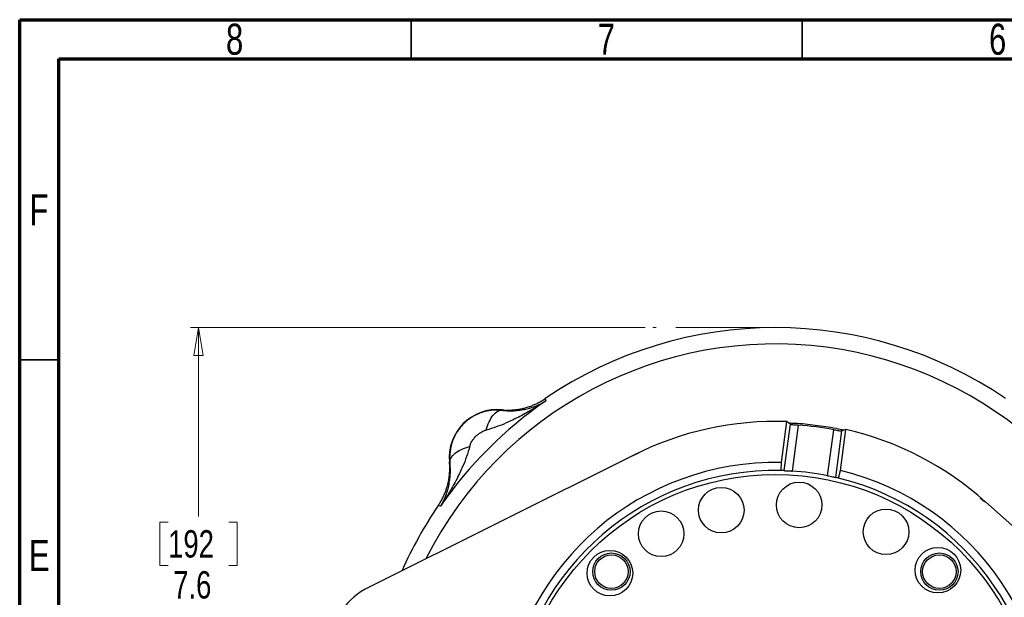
# Model space of a CAD drawing. Header units: inches. Extents: x 0.6 to 16.3, y 0.2 to 11.5.
# Tile 5 of 20: x 0.6 to 5.5, y 8.6 to 11.5. Entities that reach past the tile are written whole.
import ezdxf

# ---------------------------------------------------------------- set-up
doc = ezdxf.new("R2010")
doc.units = ezdxf.units.IN
doc.header["$MEASUREMENT"] = 0
doc.linetypes.add('CENTERX2', pattern=[0.8, 0.5, -0.1, 0.1, -0.1])
doc.styles.add('SLDTEXTSTYLE0', font='TXT', dxfattribs={"width": 0.75})
doc.dimstyles.new('SLDDIMSTYLE4', dxfattribs={"dimtxt": 0.137795, "dimasz": 0.14, "dimexe": 0, "dimexo": 0.0625, "dimgap": 0.034449, "dimtad": 0, "dimtih": 1, "dimtoh": 1, "dimdec": 1, "dimlfac": 1.5, "dimrnd": 1e-09, "dimzin": 12, "dimdsep": 46, "dimtxsty": 'SLDTEXTSTYLE0', "dimblk1": 'CLOSED', "dimblk2": 'CLOSED', "dimsah": 1, "dimcen": 0.09, "dimadec": 0, "dimazin": 3, "dimtfac": 1, "dimtofl": 0, "dimtmove": 0, "dimatfit": 3, "dimldrblk": 'CLOSED', "dimfxl": 0, "dimfrac": 2, "dimtolj": 1, "dimtzin": 12, "dimarcsym": 0})

# ---------------------------------------------------------------- blocks, each defined once
blk = doc.blocks.new('_Closed')
at = {"color": 0, "linetype": 'ByBlock', "lineweight": -2}
for p, q in [((-1, 0.166667), (0, 0)), ((-1, 0.166667), (-1, -0.166667)), ((0, 0), (-1, -0.166667)), ((0, 0), (-1, 0))]:
    blk.add_line(p, q, dxfattribs=at)
blk = doc.blocks.new('_D_5')
at = {"color": 7, "linetype": 'Continuous', "lineweight": 0}
for p, q in [((3.7364, 9.9464), (1.4505, 9.9464)), ((1.4898, 9.9464), (1.4898, 8.9959)), ((1.3371, 8.9679), (1.2951, 8.9679)), ((1.2951, 8.9679), (1.2951, 8.7491)), ((1.6425, 8.9679), (1.6845, 8.9679)), ((1.6845, 8.9679), (1.6845, 8.7491)), ((1.2951, 8.7491), (1.3371, 8.7491)), ((1.6845, 8.7491), (1.6425, 8.7491)), ((1.4898, 4.8967), (1.4898, 8.543)), ((2.106, 4.8967), (1.4505, 4.8967))]:
    blk.add_line(p, q, dxfattribs=at)
at = {"color": 7, "linetype": 'Continuous', "lineweight": 18, "xscale": 0.14, "yscale": 0.14}
for p, rotation in [((1.4898, 9.9464), 90.0000000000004), ((1.4898, 4.8967), 270.0000000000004)]:
    blk.add_blockref('_Closed', p, dxfattribs=dict(at, rotation=rotation))
at = {"color": 7, "linetype": 'Continuous', "lineweight": 18, "char_height": 0.1378, "attachment_point": 1, "style": 'SLDTEXTSTYLE0'}
for s, insert in [('192', (1.3371, 8.9268)), ('7.6', (1.3626, 8.7206))]:
    blk.add_mtext(s, dxfattribs=dict(at, insert=insert))

msp = doc.modelspace()

# ---------------------------------------------------------------- linework, layer by layer
at = {"color": 7, "linetype": 'Continuous', "lineweight": 70}
for p, q in [((0.5906, 0.1969), (0.5906, 11.4961)), ((0.5906, 11.4961), (16.3386, 11.4961)), ((0.7874, 0.3937), (0.7874, 11.2992)), ((0.7874, 11.2992), (16.1417, 11.2992))]:
    msp.add_line(p, q, dxfattribs=at)
at = {"color": 7, "linetype": 'Continuous', "lineweight": 35}
for p, q in [((2.5591, 11.2992), (2.5591, 11.4961)), ((4.5276, 11.2992), (4.5276, 11.4961)), ((0.7874, 9.7835), (0.5906, 9.7835))]:
    msp.add_line(p, q, dxfattribs=at)
at = {"color": 7, "linetype": 'CENTERX2', "lineweight": 18}
msp.add_line((4.3921, 9.9464), (3.7757, 9.9464), dxfattribs=at)
at = {"color": 7, "linetype": 'Continuous', "lineweight": 25}
for p, q in [((3.2345, 9.589), (3.2363, 9.5832)), ((3.2363, 9.5832), (3.238, 9.5775)), ((3.0152, 9.5325), (3.0153, 9.5304)), ((4.4488, 9.4729), (4.4216, 9.2668)), ((4.4366, 9.2263), (4.4674, 9.4601)), ((4.507, 9.4558), (4.4765, 9.2244)), ((4.655, 9.2009), (4.6855, 9.4323)), ((4.7249, 9.4262), (4.6941, 9.1924)), ((4.7191, 9.2276), (4.7462, 9.4338)), ((3.676, 9.3025), (2.3481, 8.6404)), ((2.7548, 9.2698), (2.7526, 9.2699)), ((3.677, 9.303), (3.676, 9.3025)), ((4.4216, 9.2668), (4.4199, 9.2268)), ((4.7104, 9.1885), (4.7191, 9.2276)), ((5.4485, 9.0692), (5.4476, 9.0699)), ((6.5598, 8.0859), (5.4485, 9.0692)), ((2.702, 9.0489), (2.6961, 9.0507)), ((2.7076, 9.0472), (2.702, 9.0489))]:
    msp.add_line(p, q, dxfattribs=at)
at = {"color": 8, "linetype": 'Continuous', "lineweight": 25}
for p, q in [((3.677, 9.3019), (3.7053, 9.3157)), ((5.4226, 9.0895), (5.4441, 9.0704))]:
    msp.add_line(p, q, dxfattribs=at)
at = {"color": 7, "linetype": 'Continuous', "lineweight": 25}
for centre, radius in [((4.3921, 7.8931), 1.314), ((4.5119, 9.0536), 0.1147), ((4.1198, 9.0275), 0.1147), ((3.8177, 8.9086), 0.1147), ((4.9487, 8.9184), 0.1147), ((3.5596, 8.7105), 0.1147), ((5.2097, 8.7253), 0.1147), ((3.5671, 8.718), 0.094), ((3.5671, 8.718), 0.084), ((5.217, 8.718), 0.094), ((5.217, 8.718), 0.084)]:
    msp.add_circle(centre, radius, dxfattribs=at)
for centre, radius, start, end in [((4.3921, 7.8931), 2.0533, 55.6839, 124.3161), ((4.3921, 7.8931), 2.0419, 124.4163, 145.5837), ((2.9925, 9.2927), 0.2409, 84.5811, 185.4189), ((4.3921, 7.8931), 1.5809, 87.9445, 116.8909), ((4.3921, 7.8931), 1.5669, 79.2068, 85.7932), ((4.3921, 7.8931), 1.5809, 48.1091, 77.0555), ((4.3921, 7.8931), 1.374, 88.7674, 256.2326), ((4.3921, 7.8931), 1.334, 88.8048, 256.1952), ((4.3921, 7.8931), 1.374, 268.7674, 76.2326), ((4.3921, 7.8931), 1.334, 88.0864, 88.8048), ((4.3921, 7.8931), 1.334, 78.631, 86.369), ((4.3921, 7.8931), 1.334, 268.8048, 76.1952), ((4.3921, 7.8931), 1.334, 76.1952, 76.9136), ((4.3921, 7.8931), 2.0533, 145.6839, 156.1557), ((2.5136, 8.3085), 0.3709, 116.5, 172.5)]:
    msp.add_arc(centre, radius, start, end, dxfattribs=at)
at = {"color": 8, "linetype": 'Continuous', "lineweight": 25}
msp.add_arc((4.3921, 7.8931), 1.9709, 11.8312, 153.1688, dxfattribs=at)
at = {"color": 7, "linetype": 'Continuous', "lineweight": 25}
for centre, start_param, end_param in [((3.011, 8.0749), 0.996575, 1.006854), ((5.7732, 7.7113), 2.134739, 2.145018)]:
    msp.add_ellipse(centre, major_axis=(2.3056, -0.3035), ratio=0.800731, start_param=start_param, end_param=end_param, dxfattribs=at)
for points, knots in [([(3.238, 9.5775), (3.221, 9.5663), (3.2037, 9.5552), (3.1662, 9.5323), (3.146, 9.5206), (3.1131, 9.5026), (3.1004, 9.4959), (3.0814, 9.4863), (3.075, 9.4832), (3.0585, 9.4753), (3.0484, 9.4707), (3.0221, 9.4592), (3.0059, 9.4527), (2.9719, 9.4406), (2.9541, 9.4351), (2.9367, 9.4308)], [0, 0, 0, 0, 0.296408, 0.296408, 0.563592, 0.563592, 0.730583, 0.730583, 0.834952, 0.834952, 1.04369, 1.04369, 1.37767, 1.37767, 1.669903, 1.669903, 1.669903, 1.669903]), ([(3.0152, 9.5325), (3.0184, 9.5322), (3.0248, 9.5317), (3.0344, 9.5312), (3.044, 9.531), (3.0537, 9.5311), (3.0633, 9.5314), (3.0729, 9.532), (3.0825, 9.5329), (3.092, 9.5341), (3.1016, 9.5355), (3.111, 9.5373), (3.1205, 9.5392), (3.1298, 9.5415), (3.1391, 9.544), (3.1483, 9.5469), (3.1574, 9.5499), (3.1665, 9.5533), (3.1754, 9.5569), (3.1842, 9.5607), (3.1929, 9.5648), (3.2015, 9.5692), (3.21, 9.5737), (3.2183, 9.5786), (3.2265, 9.5836), (3.2318, 9.5872), (3.2345, 9.589)], [0, 0, 0, 0, 0.041666, 0.083331, 0.124998, 0.166665, 0.208333, 0.25, 0.291668, 0.333335, 0.375001, 0.416665, 0.458329, 0.499991, 0.541654, 0.583318, 0.624983, 0.66665, 0.708318, 0.749986, 0.791656, 0.833325, 0.874994, 0.916663, 0.958332, 1, 1, 1, 1]), ([(3.0153, 9.5304), (3.0179, 9.5301), (3.023, 9.5295), (3.0307, 9.5288), (3.0385, 9.5283), (3.0464, 9.5279), (3.0543, 9.5277), (3.0623, 9.5277), (3.0704, 9.5279), (3.0856, 9.5285), (3.1082, 9.5307), (3.1361, 9.5358), (3.1636, 9.5433), (3.1857, 9.5512), (3.2046, 9.5595), (3.2208, 9.5674), (3.232, 9.574), (3.238, 9.5775)], [0, 0, 0, 0, 0.027232, 0.055177, 0.083846, 0.113252, 0.143403, 0.174311, 0.205982, 0.238426, 0.356347, 0.48667, 0.606598, 0.742141, 0.813048, 0.89899, 1, 1, 1, 1]), ([(3.0153, 9.5304), (3.0127, 9.5306), (3.0076, 9.5311), (2.9997, 9.5315), (2.9919, 9.5316), (2.984, 9.5315), (2.9761, 9.5312), (2.9682, 9.5305), (2.9603, 9.5296), (2.9524, 9.5284), (2.9445, 9.527), (2.9366, 9.5253), (2.9288, 9.5233), (2.9211, 9.521), (2.9134, 9.5185), (2.9058, 9.5157), (2.8982, 9.5126), (2.8908, 9.5093), (2.8834, 9.5057), (2.8761, 9.5019), (2.869, 9.4977), (2.862, 9.4934), (2.8551, 9.4887), (2.8484, 9.4839), (2.8418, 9.4787), (2.8354, 9.4734), (2.8292, 9.4678), (2.8099, 9.4492), (2.7824, 9.413), (2.7586, 9.3544), (2.753, 9.3092), (2.7538, 9.2812), (2.7544, 9.2736), (2.7548, 9.2698)], [0, 0, 0, 0, 0.018694, 0.037429, 0.056205, 0.075023, 0.093884, 0.112787, 0.131734, 0.150725, 0.16976, 0.188841, 0.207968, 0.22714, 0.24636, 0.265627, 0.284941, 0.304304, 0.323716, 0.343177, 0.362688, 0.38225, 0.401862, 0.421526, 0.441241, 0.461009, 0.480829, 0.500703, 0.65123, 0.79933, 0.945239, 0.972738, 1, 1, 1, 1]), ([(2.8543, 9.3484), (2.8546, 9.3495), (2.8555, 9.3531), (2.8572, 9.3575), (2.8595, 9.363), (2.8625, 9.3691), (2.8672, 9.3769), (2.8729, 9.3849), (2.879, 9.3924), (2.8845, 9.3983), (2.8892, 9.4028), (2.8952, 9.4082), (2.9038, 9.415), (2.9151, 9.4222), (2.9245, 9.4268), (2.9309, 9.4292), (2.9343, 9.4302), (2.9359, 9.4306), (2.9367, 9.4308)], [0, 0, 0, 0, 0.027285, 0.096696, 0.118118, 0.177514, 0.264584, 0.340991, 0.419861, 0.500056, 0.540123, 0.57999, 0.697151, 0.80818, 0.909917, 0.956428, 0.978537, 1, 1, 1, 1]), ([(4.4674, 9.4601), (4.4682, 9.4598), (4.4698, 9.4593), (4.4776, 9.4583), (4.4884, 9.4572), (4.4989, 9.4564), (4.5052, 9.4559), (4.507, 9.4558)], [0, 0, 0, 0, 0.226423, 0.452853, 0.679204, 0.906, 1, 1, 1, 1]), ([(4.6855, 9.4323), (4.6899, 9.4314), (4.6988, 9.4298), (4.7106, 9.4277), (4.7195, 9.4264), (4.7238, 9.426), (4.7246, 9.4261), (4.7249, 9.4262)], [0, 0, 0, 0, 0.227497, 0.455011, 0.682102, 0.908614, 1, 1, 1, 1]), ([(2.8543, 9.3484), (2.85, 9.331), (2.8446, 9.3133), (2.8324, 9.2792), (2.8259, 9.263), (2.8145, 9.2367), (2.8098, 9.2266), (2.8019, 9.2101), (2.7988, 9.2038), (2.7892, 9.1848), (2.7826, 9.1721), (2.7645, 9.1391), (2.7528, 9.1189), (2.7299, 9.0815), (2.7189, 9.0642), (2.7076, 9.0472)], [-1.668217, -1.668217, -1.668217, -1.668217, -1.375984, -1.375984, -1.042003, -1.042003, -0.833265, -0.833265, -0.728896, -0.728896, -0.561906, -0.561906, -0.294721, -0.294721, 0.001686, 0.001686, 0.001686, 0.001686]), ([(2.6961, 9.0507), (2.6979, 9.0533), (2.7015, 9.0587), (2.7066, 9.0668), (2.7114, 9.0752), (2.716, 9.0836), (2.7203, 9.0922), (2.7244, 9.1009), (2.7283, 9.1098), (2.7319, 9.1187), (2.7352, 9.1277), (2.7383, 9.1368), (2.7411, 9.1461), (2.7436, 9.1553), (2.7459, 9.1647), (2.7479, 9.1741), (2.7496, 9.1836), (2.7511, 9.1931), (2.7522, 9.2027), (2.7531, 9.2122), (2.7537, 9.2218), (2.7541, 9.2315), (2.7542, 9.2411), (2.7539, 9.2507), (2.7535, 9.2603), (2.7529, 9.2667), (2.7526, 9.2699)], [0, 0, 0, 0, 0.041668, 0.083337, 0.125006, 0.166675, 0.208344, 0.250014, 0.291682, 0.33335, 0.375017, 0.416682, 0.458346, 0.500009, 0.541671, 0.583335, 0.624999, 0.666665, 0.708332, 0.75, 0.791667, 0.833335, 0.875002, 0.916669, 0.958334, 1, 1, 1, 1]), ([(2.7076, 9.0472), (2.7092, 9.0498), (2.7123, 9.055), (2.7166, 9.0627), (2.7205, 9.07), (2.7239, 9.077), (2.7269, 9.0835), (2.7296, 9.0895), (2.7349, 9.1023), (2.7419, 9.1215), (2.7493, 9.1491), (2.7544, 9.177), (2.7568, 9.2011), (2.7574, 9.2195), (2.7574, 9.2323), (2.757, 9.2449), (2.7562, 9.2574), (2.7552, 9.2657), (2.7548, 9.2698)], [0, 0, 0, 0, 0.045138, 0.087505, 0.127104, 0.163937, 0.198008, 0.229318, 0.257869, 0.393408, 0.51334, 0.643659, 0.761584, 0.81312, 0.862692, 0.910335, 0.956089, 1, 1, 1, 1]), ([(4.4366, 9.2263), (4.4374, 9.2263), (4.4391, 9.2263), (4.447, 9.226), (4.4579, 9.2255), (4.4684, 9.2249), (4.4747, 9.2245), (4.4765, 9.2244)], [0, 0, 0, 0, 0.226375, 0.452725, 0.679719, 0.907566, 1, 1, 1, 1]), ([(4.655, 9.2009), (4.6595, 9.2), (4.6683, 9.1982), (4.6801, 9.1956), (4.689, 9.1936), (4.6931, 9.1927), (4.6939, 9.1925), (4.6941, 9.1924)], [0, 0, 0, 0, 0.228082, 0.456161, 0.684232, 0.911668, 1, 1, 1, 1])]:
    msp.add_open_spline(points, degree=3, knots=knots, dxfattribs=at)
for points in [[(2.9367, 9.4308), (2.9452, 9.4605), (2.9697, 9.512), (3.0007, 9.5308), (3.0153, 9.5304)], [(2.7548, 9.2698), (2.7544, 9.2844), (2.7731, 9.3155), (2.8246, 9.3399), (2.8543, 9.3484)]]:
    msp.add_open_spline(points, degree=3, dxfattribs=at)
at = {"color": 8, "linetype": 'Continuous', "lineweight": 25}
msp.add_open_spline([(4.458, 9.4666), (4.4686, 9.4663), (4.5136, 9.4652), (4.5937, 9.4565), (4.6763, 9.4447), (4.724, 9.4337), (4.7373, 9.4306)], degree=3, knots=[0, 0, 0, 0, 0.112894, 0.478822, 0.855704, 1, 1, 1, 1], dxfattribs=at)

# ---------------------------------------------------------------- texts
at = {"color": 7, "linetype": 'Continuous', "lineweight": 0, "char_height": 0.1562, "attachment_point": 2, "style": 'SLDTEXTSTYLE0'}
for s, insert in [('8', (1.6717, 11.476)), ('7', (3.5417, 11.476)), ('6', (5.5102, 11.476)), ('F', (0.6873, 10.6174)), ('E', (0.6893, 8.8775))]:
    msp.add_mtext(s, dxfattribs=dict(at, insert=insert))

# ---------------------------------------------------------------- dimensions: what is measured, and where the dimension line sits
at = {"color": 7, "linetype": 'Continuous', "lineweight": 18}
dim = msp.add_linear_dim(base=(1.4898, 4.8967), p1=(3.7757, 9.9464), p2=(2.1454, 4.8967), angle=90, dimstyle='SLDDIMSTYLE4', dxfattribs=at)
dim.commit()
dim.dimension.update_dxf_attribs({"geometry": '_D_5', "text_midpoint": (1.4898, 8.7694), "dimtype": 160})

doc.saveas('drawing.dxf')
